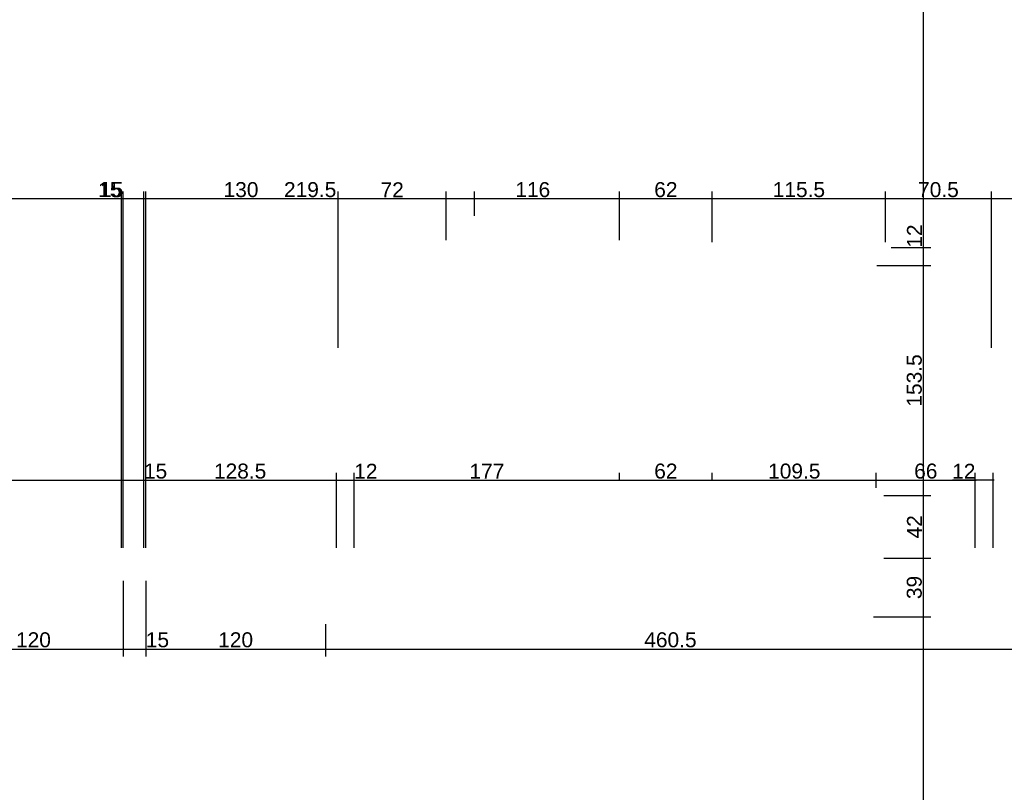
# Model space of a CAD drawing. Header units: millimetres. Extents: x 126553 to 403692, y -95821 to 38049.
# Tile 25 of 256: x 130366 to 131023, y -29583 to -29067. Entities that reach past the tile are written whole.
import ezdxf

# ---------------------------------------------------------------- set-up
doc = ezdxf.new("R2010")
doc.units = ezdxf.units.MM
doc.layers.add('11_wymiary', color=55, linetype='Continuous')
doc.layers.add('11_wymiary @ 50', color=55, linetype='Continuous')
doc.styles.add('11_RJ', font='arial.ttf')
doc.dimstyles.new('11_RJ (cc)', dxfattribs={"dimtxt": 0.2, "dimasz": 0.001, "dimexe": 0.1, "dimexo": 0.1, "dimgap": 0.02, "dimtad": 1, "dimdec": 1, "dimrnd": 0.5, "dimzin": 12, "dimdsep": 46, "dimtxsty": '11_RJ', "dimblk": 'OBLIQUE', "dimcen": 0, "dimdle": 0.01, "dimclrd": 256, "dimclre": 256, "dimclrt": 2, "dimazin": 3, "dimtfac": 1, "dimtdec": 1, "dimtofl": 0, "dimtmove": 0, "dimatfit": 3, "dimldrblk": 'DOT', "dimfxl": 1, "dimtolj": 1, "dimtzin": 13, "dimarcsym": 0})

# ---------------------------------------------------------------- blocks, each defined once
blk = doc.blocks.new('_Oblique')
at = {"color": 0, "linetype": 'ByBlock', "lineweight": -2}
blk.add_line((-0.5, -0.5), (0.5, 0.5), dxfattribs=at)
blk = doc.blocks.new('*D1881')
at = {"layer": '11_wymiary', "lineweight": -2, "transparency": 16777216}
for p, q in [((130228.35, -29329.09), (130228.35, -29379.16)), ((130433.85, -29419.24), (130433.85, -29369.16)), ((130227.85, -29374.16), (130434.35, -29374.16))]:
    blk.add_line(p, q, dxfattribs=at)
at = {"layer": 'Defpoints', "color": 0, "transparency": 16777216}
for p in [(130228.35, -29324.09), (130433.85, -29374.16), (130433.85, -29424.24)]:
    blk.add_point(p, dxfattribs=at)
at = {"layer": '11_wymiary', "lineweight": -2, "transparency": 16777216, "xscale": 0.05, "yscale": 0.05, "zscale": 0.05, "rotation": 180}
blk.add_blockref('_Oblique', (130228.35, -29374.16), dxfattribs=at)
at = {"layer": '11_wymiary', "lineweight": -2, "transparency": 16777216, "xscale": 0.05, "yscale": 0.05, "zscale": 0.05}
blk.add_blockref('_Oblique', (130433.85, -29374.16), dxfattribs=at)
at = {"layer": '11_wymiary', "color": 2, "transparency": 16777216, "insert": (130331.1, -29368.06), "char_height": 10, "attachment_point": 5, "style": '11_RJ'}
blk.add_mtext('\\A1;205.5', dxfattribs=at)
blk = doc.blocks.new('_Dot')
at = {"color": 0, "linetype": 'ByBlock', "lineweight": -2}
blk.add_line((-0.5, 0), (-1, 0), dxfattribs=at)
at = {"color": 0, "linetype": 'ByBlock', "const_width": 0.5}
blk.add_lwpolyline([(-0.25, 0, 1), (0.25, 0, 1)], format="xyb", close=True, dxfattribs=at)
blk = doc.blocks.new('*D1882')
at = {"layer": '11_wymiary', "lineweight": -2, "transparency": 16777216}
for p, q in [((130433.85, -29419.24), (130433.85, -29369.16)), ((130448.85, -29419.24), (130448.85, -29369.16)), ((130433.35, -29374.16), (130448.85, -29374.16)), ((130448.85, -29374.16), (130464.36, -29374.16))]:
    blk.add_line(p, q, dxfattribs=at)
at = {"layer": 'Defpoints', "color": 0, "transparency": 16777216}
for p in [(130448.85, -29374.16), (130433.85, -29424.24), (130448.85, -29424.24)]:
    blk.add_point(p, dxfattribs=at)
at = {"layer": '11_wymiary', "lineweight": -2, "transparency": 16777216, "xscale": 0.05, "yscale": 0.05, "zscale": 0.05, "rotation": 180}
blk.add_blockref('_Oblique', (130433.85, -29374.16), dxfattribs=at)
at = {"layer": '11_wymiary', "lineweight": -2, "transparency": 16777216, "xscale": 0.05, "yscale": 0.05, "zscale": 0.05}
blk.add_blockref('_Oblique', (130448.85, -29374.16), dxfattribs=at)
at = {"layer": '11_wymiary', "color": 2, "transparency": 16777216, "insert": (130456.63, -29368.06), "char_height": 10, "attachment_point": 5, "style": '11_RJ'}
blk.add_mtext('\\A1;15', dxfattribs=at)
blk = doc.blocks.new('*D1883')
at = {"layer": '11_wymiary', "lineweight": -2, "transparency": 16777216}
for p, q in [((130448.85, -29419.24), (130448.85, -29369.16)), ((130577.35, -29419.24), (130577.35, -29369.16)), ((130448.35, -29374.16), (130577.85, -29374.16))]:
    blk.add_line(p, q, dxfattribs=at)
at = {"layer": 'Defpoints', "color": 0, "transparency": 16777216}
for p in [(130577.35, -29374.16), (130448.85, -29424.24), (130577.35, -29424.24)]:
    blk.add_point(p, dxfattribs=at)
at = {"layer": '11_wymiary', "lineweight": -2, "transparency": 16777216, "xscale": 0.05, "yscale": 0.05, "zscale": 0.05, "rotation": 180}
blk.add_blockref('_Oblique', (130448.85, -29374.16), dxfattribs=at)
at = {"layer": '11_wymiary', "lineweight": -2, "transparency": 16777216, "xscale": 0.05, "yscale": 0.05, "zscale": 0.05}
blk.add_blockref('_Oblique', (130577.35, -29374.16), dxfattribs=at)
at = {"layer": '11_wymiary', "color": 2, "transparency": 16777216, "insert": (130513.1, -29368.06), "char_height": 10, "attachment_point": 5, "style": '11_RJ'}
blk.add_mtext('\\A1;128.5', dxfattribs=at)
blk = doc.blocks.new('*D1973')
at = {"layer": '11_wymiary', "lineweight": -2, "transparency": 16777216}
for p, q in [((130577.35, -29419.24), (130577.35, -29369.16)), ((130589.35, -29419.24), (130589.35, -29369.16)), ((130576.85, -29374.16), (130589.35, -29374.16)), ((130589.35, -29374.16), (130604.68, -29374.16))]:
    blk.add_line(p, q, dxfattribs=at)
at = {"layer": 'Defpoints', "color": 0, "transparency": 16777216}
for p in [(130589.35, -29374.16), (130577.35, -29424.24), (130589.35, -29424.24)]:
    blk.add_point(p, dxfattribs=at)
at = {"layer": '11_wymiary', "lineweight": -2, "transparency": 16777216, "xscale": 0.05, "yscale": 0.05, "zscale": 0.05, "rotation": 180}
blk.add_blockref('_Oblique', (130577.35, -29374.16), dxfattribs=at)
at = {"layer": '11_wymiary', "lineweight": -2, "transparency": 16777216, "xscale": 0.05, "yscale": 0.05, "zscale": 0.05}
blk.add_blockref('_Oblique', (130589.35, -29374.16), dxfattribs=at)
at = {"layer": '11_wymiary', "color": 2, "transparency": 16777216, "insert": (130597.04, -29368.14), "char_height": 10, "attachment_point": 5, "style": '11_RJ'}
blk.add_mtext('\\A1;12', dxfattribs=at)
blk = doc.blocks.new('*D1974')
at = {"layer": '11_wymiary', "lineweight": -2, "transparency": 16777216}
for p, q in [((130589.35, -29419.24), (130589.35, -29369.16)), ((130766.35, -29374.24), (130766.35, -29369.16)), ((130588.85, -29374.16), (130766.85, -29374.16))]:
    blk.add_line(p, q, dxfattribs=at)
at = {"layer": 'Defpoints', "color": 0, "transparency": 16777216}
for p in [(130766.35, -29374.16), (130766.35, -29379.24), (130589.35, -29424.24)]:
    blk.add_point(p, dxfattribs=at)
at = {"layer": '11_wymiary', "lineweight": -2, "transparency": 16777216, "xscale": 0.05, "yscale": 0.05, "zscale": 0.05, "rotation": 180}
blk.add_blockref('_Oblique', (130589.35, -29374.16), dxfattribs=at)
at = {"layer": '11_wymiary', "lineweight": -2, "transparency": 16777216, "xscale": 0.05, "yscale": 0.05, "zscale": 0.05}
blk.add_blockref('_Oblique', (130766.35, -29374.16), dxfattribs=at)
at = {"layer": '11_wymiary', "color": 2, "transparency": 16777216, "insert": (130677.85, -29368.14), "char_height": 10, "attachment_point": 5, "style": '11_RJ'}
blk.add_mtext('\\A1;177', dxfattribs=at)
blk = doc.blocks.new('*D1975')
at = {"layer": '11_wymiary', "lineweight": -2, "transparency": 16777216}
for p, q in [((130766.35, -29374.24), (130766.35, -29369.16)), ((130828.35, -29374.24), (130828.35, -29369.16)), ((130765.85, -29374.16), (130828.85, -29374.16))]:
    blk.add_line(p, q, dxfattribs=at)
at = {"layer": 'Defpoints', "color": 0, "transparency": 16777216}
for p in [(130828.35, -29374.16), (130766.35, -29379.24), (130828.35, -29379.24)]:
    blk.add_point(p, dxfattribs=at)
at = {"layer": '11_wymiary', "lineweight": -2, "transparency": 16777216, "xscale": 0.05, "yscale": 0.05, "zscale": 0.05, "rotation": 180}
blk.add_blockref('_Oblique', (130766.35, -29374.16), dxfattribs=at)
at = {"layer": '11_wymiary', "lineweight": -2, "transparency": 16777216, "xscale": 0.05, "yscale": 0.05, "zscale": 0.05}
blk.add_blockref('_Oblique', (130828.35, -29374.16), dxfattribs=at)
at = {"layer": '11_wymiary', "color": 2, "transparency": 16777216, "insert": (130797.35, -29368.06), "char_height": 10, "attachment_point": 5, "style": '11_RJ'}
blk.add_mtext('\\A1;62', dxfattribs=at)
blk = doc.blocks.new('*D2005')
at = {"layer": '11_wymiary', "lineweight": -2, "transparency": 16777216}
for p, q in [((130435.1, -29441.24), (130435.1, -29491.85)), ((130315.1, -29470.24), (130315.1, -29491.85)), ((130314.6, -29486.85), (130435.6, -29486.85))]:
    blk.add_line(p, q, dxfattribs=at)
at = {"layer": 'Defpoints', "color": 0, "transparency": 16777216}
for p in [(130435.1, -29436.24), (130315.1, -29465.24), (130435.1, -29486.85)]:
    blk.add_point(p, dxfattribs=at)
at = {"layer": '11_wymiary', "lineweight": -2, "transparency": 16777216, "xscale": 0.05, "yscale": 0.05, "zscale": 0.05, "rotation": 180}
blk.add_blockref('_Oblique', (130315.1, -29486.85), dxfattribs=at)
at = {"layer": '11_wymiary', "lineweight": -2, "transparency": 16777216, "xscale": 0.05, "yscale": 0.05, "zscale": 0.05}
blk.add_blockref('_Oblique', (130435.1, -29486.85), dxfattribs=at)
at = {"layer": '11_wymiary', "color": 2, "transparency": 16777216, "insert": (130375.1, -29480.75), "char_height": 10, "attachment_point": 5, "style": '11_RJ'}
blk.add_mtext('\\A1;120', dxfattribs=at)
blk = doc.blocks.new('*D2006')
at = {"layer": '11_wymiary', "lineweight": -2, "transparency": 16777216}
for p, q in [((130435.1, -29441.24), (130435.1, -29491.85)), ((130450.1, -29441.24), (130450.1, -29491.85)), ((130434.6, -29486.85), (130450.1, -29486.85)), ((130450.1, -29486.85), (130465.61, -29486.85))]:
    blk.add_line(p, q, dxfattribs=at)
at = {"layer": 'Defpoints', "color": 0, "transparency": 16777216}
for p in [(130435.1, -29436.24), (130450.1, -29436.24), (130450.1, -29486.85)]:
    blk.add_point(p, dxfattribs=at)
at = {"layer": '11_wymiary', "lineweight": -2, "transparency": 16777216, "xscale": 0.05, "yscale": 0.05, "zscale": 0.05, "rotation": 180}
blk.add_blockref('_Oblique', (130435.1, -29486.85), dxfattribs=at)
at = {"layer": '11_wymiary', "lineweight": -2, "transparency": 16777216, "xscale": 0.05, "yscale": 0.05, "zscale": 0.05}
blk.add_blockref('_Oblique', (130450.1, -29486.85), dxfattribs=at)
at = {"layer": '11_wymiary', "color": 2, "transparency": 16777216, "insert": (130457.88, -29480.75), "char_height": 10, "attachment_point": 5, "style": '11_RJ'}
blk.add_mtext('\\A1;15', dxfattribs=at)
blk = doc.blocks.new('*D2007')
at = {"layer": '11_wymiary', "lineweight": -2, "transparency": 16777216}
for p, q in [((130450.1, -29441.24), (130450.1, -29491.85)), ((130570.1, -29470.24), (130570.1, -29491.85)), ((130449.6, -29486.85), (130570.6, -29486.85))]:
    blk.add_line(p, q, dxfattribs=at)
at = {"layer": 'Defpoints', "color": 0, "transparency": 16777216}
for p in [(130450.1, -29436.24), (130570.1, -29465.24), (130570.1, -29486.85)]:
    blk.add_point(p, dxfattribs=at)
at = {"layer": '11_wymiary', "lineweight": -2, "transparency": 16777216, "xscale": 0.05, "yscale": 0.05, "zscale": 0.05, "rotation": 180}
blk.add_blockref('_Oblique', (130450.1, -29486.85), dxfattribs=at)
at = {"layer": '11_wymiary', "lineweight": -2, "transparency": 16777216, "xscale": 0.05, "yscale": 0.05, "zscale": 0.05}
blk.add_blockref('_Oblique', (130570.1, -29486.85), dxfattribs=at)
at = {"layer": '11_wymiary', "color": 2, "transparency": 16777216, "insert": (130510.1, -29480.75), "char_height": 10, "attachment_point": 5, "style": '11_RJ'}
blk.add_mtext('\\A1;120', dxfattribs=at)
blk = doc.blocks.new('*D2008')
at = {"layer": '11_wymiary', "lineweight": -2, "transparency": 16777216}
for p, q in [((130570.1, -29470.24), (130570.1, -29491.85)), ((131030.68, -29470.24), (131030.68, -29491.85)), ((130569.6, -29486.85), (131031.18, -29486.85))]:
    blk.add_line(p, q, dxfattribs=at)
at = {"layer": 'Defpoints', "color": 0, "transparency": 16777216}
for p in [(130570.1, -29465.24), (131030.68, -29465.24), (131030.68, -29486.85)]:
    blk.add_point(p, dxfattribs=at)
at = {"layer": '11_wymiary', "lineweight": -2, "transparency": 16777216, "xscale": 0.05, "yscale": 0.05, "zscale": 0.05, "rotation": 180}
blk.add_blockref('_Oblique', (130570.1, -29486.85), dxfattribs=at)
at = {"layer": '11_wymiary', "lineweight": -2, "transparency": 16777216, "xscale": 0.05, "yscale": 0.05, "zscale": 0.05}
blk.add_blockref('_Oblique', (131030.68, -29486.85), dxfattribs=at)
at = {"layer": '11_wymiary', "color": 2, "transparency": 16777216, "insert": (130800.39, -29480.75), "char_height": 10, "attachment_point": 5, "style": '11_RJ'}
blk.add_mtext('\\A1;460.5', dxfattribs=at)
blk = doc.blocks.new('*D2032')
at = {"layer": '11_wymiary', "lineweight": -2, "transparency": 16777216}
for p, q in [((131003.96, -29419.24), (131003.96, -29369.16)), ((131015.96, -29419.24), (131015.96, -29369.16)), ((131003.96, -29374.16), (130988.63, -29374.16)), ((131016.46, -29374.16), (131003.96, -29374.16))]:
    blk.add_line(p, q, dxfattribs=at)
at = {"layer": 'Defpoints', "color": 0, "transparency": 16777216}
for p in [(131003.96, -29374.16), (131003.96, -29424.24), (131015.96, -29424.24)]:
    blk.add_point(p, dxfattribs=at)
at = {"layer": '11_wymiary', "lineweight": -2, "transparency": 16777216, "xscale": 0.05, "yscale": 0.05, "zscale": 0.05, "rotation": 180}
blk.add_blockref('_Oblique', (131003.96, -29374.16), dxfattribs=at)
at = {"layer": '11_wymiary', "lineweight": -2, "transparency": 16777216, "xscale": 0.05, "yscale": 0.05, "zscale": 0.05}
blk.add_blockref('_Oblique', (131015.96, -29374.16), dxfattribs=at)
at = {"layer": '11_wymiary', "color": 2, "transparency": 16777216, "insert": (130996.27, -29368.14), "char_height": 10, "attachment_point": 5, "style": '11_RJ'}
blk.add_mtext('\\A1;12', dxfattribs=at)
blk = doc.blocks.new('*D2234')
at = {"layer": '11_wymiary', "lineweight": -2, "transparency": 16777216}
for p, q in [((130936.02, -29465.24), (130974.36, -29465.24)), ((130969.36, -29903.12), (130969.36, -29464.74)), ((130928.35, -29902.62), (130974.36, -29902.62))]:
    blk.add_line(p, q, dxfattribs=at)
at = {"layer": 'Defpoints', "color": 0, "transparency": 16777216}
for p in [(130931.02, -29465.24), (130969.36, -29465.24), (130923.35, -29902.62)]:
    blk.add_point(p, dxfattribs=at)
at = {"layer": '11_wymiary', "lineweight": -2, "transparency": 16777216, "xscale": 0.05, "yscale": 0.05, "zscale": 0.05}
for p, rotation in [((130969.36, -29465.24), 90), ((130969.36, -29902.62), 270)]:
    blk.add_blockref('_Oblique', p, dxfattribs=dict(at, rotation=rotation))
at = {"layer": '11_wymiary', "color": 2, "transparency": 16777216, "insert": (130963.25, -29683.93), "char_height": 10, "attachment_point": 5, "rotation": 90, "style": '11_RJ'}
blk.add_mtext('\\A1;437.5', dxfattribs=at)
blk = doc.blocks.new('*D2235')
at = {"layer": '11_wymiary', "lineweight": -2, "transparency": 16777216}
for p, q in [((130942.85, -29426.24), (130974.36, -29426.24)), ((130969.36, -29465.74), (130969.36, -29425.74)), ((130936.02, -29465.24), (130974.36, -29465.24))]:
    blk.add_line(p, q, dxfattribs=at)
at = {"layer": 'Defpoints', "color": 0, "transparency": 16777216}
for p in [(130937.85, -29426.24), (130969.36, -29426.24), (130931.02, -29465.24)]:
    blk.add_point(p, dxfattribs=at)
at = {"layer": '11_wymiary', "lineweight": -2, "transparency": 16777216, "xscale": 0.05, "yscale": 0.05, "zscale": 0.05}
for p, rotation in [((130969.36, -29426.24), 90), ((130969.36, -29465.24), 270)]:
    blk.add_blockref('_Oblique', p, dxfattribs=dict(at, rotation=rotation))
at = {"layer": '11_wymiary', "color": 2, "transparency": 16777216, "insert": (130963.25, -29445.74), "char_height": 10, "attachment_point": 5, "rotation": 90, "style": '11_RJ'}
blk.add_mtext('\\A1;39', dxfattribs=at)
blk = doc.blocks.new('*D2236')
at = {"layer": '11_wymiary', "lineweight": -2, "transparency": 16777216}
for p, q in [((130942.85, -29384.24), (130974.36, -29384.24)), ((130969.36, -29426.74), (130969.36, -29383.74)), ((130942.85, -29426.24), (130974.36, -29426.24))]:
    blk.add_line(p, q, dxfattribs=at)
at = {"layer": 'Defpoints', "color": 0, "transparency": 16777216}
for p in [(130937.85, -29384.24), (130969.36, -29384.24), (130937.85, -29426.24)]:
    blk.add_point(p, dxfattribs=at)
at = {"layer": '11_wymiary', "lineweight": -2, "transparency": 16777216, "xscale": 0.05, "yscale": 0.05, "zscale": 0.05}
for p, rotation in [((130969.36, -29384.24), 90), ((130969.36, -29426.24), 270)]:
    blk.add_blockref('_Oblique', p, dxfattribs=dict(at, rotation=rotation))
at = {"layer": '11_wymiary', "color": 2, "transparency": 16777216, "insert": (130963.34, -29405.24), "char_height": 10, "attachment_point": 5, "rotation": 90, "style": '11_RJ'}
blk.add_mtext('\\A1;42', dxfattribs=at)
blk = doc.blocks.new('*D2237')
at = {"layer": '11_wymiary', "lineweight": -2, "transparency": 16777216}
for p, q in [((130938.25, -29230.74), (130974.36, -29230.74)), ((130969.36, -29384.74), (130969.36, -29230.24)), ((130942.85, -29384.24), (130974.36, -29384.24))]:
    blk.add_line(p, q, dxfattribs=at)
at = {"layer": 'Defpoints', "color": 0, "transparency": 16777216}
for p in [(130933.25, -29230.74), (130969.36, -29230.74), (130937.85, -29384.24)]:
    blk.add_point(p, dxfattribs=at)
at = {"layer": '11_wymiary', "lineweight": -2, "transparency": 16777216, "xscale": 0.05, "yscale": 0.05, "zscale": 0.05}
for p, rotation in [((130969.36, -29230.74), 90), ((130969.36, -29384.24), 270)]:
    blk.add_blockref('_Oblique', p, dxfattribs=dict(at, rotation=rotation))
at = {"layer": '11_wymiary', "color": 2, "transparency": 16777216, "insert": (130963.25, -29307.49), "char_height": 10, "attachment_point": 5, "rotation": 90, "style": '11_RJ'}
blk.add_mtext('\\A1;153.5', dxfattribs=at)
blk = doc.blocks.new('*D2238')
at = {"layer": '11_wymiary', "lineweight": -2, "transparency": 16777216}
for p, q in [((130969.36, -29218.74), (130969.36, -29203.41)), ((130947.71, -29218.74), (130974.36, -29218.74)), ((130969.36, -29231.24), (130969.36, -29218.74)), ((130938.25, -29230.74), (130974.36, -29230.74))]:
    blk.add_line(p, q, dxfattribs=at)
at = {"layer": 'Defpoints', "color": 0, "transparency": 16777216}
for p in [(130942.71, -29218.74), (130969.36, -29218.74), (130933.25, -29230.74)]:
    blk.add_point(p, dxfattribs=at)
at = {"layer": '11_wymiary', "lineweight": -2, "transparency": 16777216, "xscale": 0.05, "yscale": 0.05, "zscale": 0.05}
for p, rotation in [((130969.36, -29218.74), 90), ((130969.36, -29230.74), 270)]:
    blk.add_blockref('_Oblique', p, dxfattribs=dict(at, rotation=rotation))
at = {"layer": '11_wymiary', "color": 2, "transparency": 16777216, "insert": (130963.34, -29211.05), "char_height": 10, "attachment_point": 5, "rotation": 90, "style": '11_RJ'}
blk.add_mtext('\\A1;12', dxfattribs=at)
blk = doc.blocks.new('*D2239')
at = {"layer": '11_wymiary', "lineweight": -2, "transparency": 16777216}
for p, q in [((130888.35, -28770.74), (130974.36, -28770.74)), ((130969.36, -29219.24), (130969.36, -28770.24)), ((130947.71, -29218.74), (130974.36, -29218.74))]:
    blk.add_line(p, q, dxfattribs=at)
at = {"layer": 'Defpoints', "color": 0, "transparency": 16777216}
for p in [(130883.35, -28770.74), (130969.36, -28770.74), (130942.71, -29218.74)]:
    blk.add_point(p, dxfattribs=at)
at = {"layer": '11_wymiary', "lineweight": -2, "transparency": 16777216, "xscale": 0.05, "yscale": 0.05, "zscale": 0.05}
for p, rotation in [((130969.36, -28770.74), 90), ((130969.36, -29218.74), 270)]:
    blk.add_blockref('_Oblique', p, dxfattribs=dict(at, rotation=rotation))
at = {"layer": '11_wymiary', "color": 2, "transparency": 16777216, "insert": (130963.25, -28994.74), "char_height": 10, "attachment_point": 5, "rotation": 90, "style": '11_RJ'}
blk.add_mtext('\\A1;448', dxfattribs=at)
blk = doc.blocks.new('*D2240')
at = {"layer": '11_wymiary', "lineweight": -2, "transparency": 16777216}
for p, q in [((130937.85, -29379.24), (130937.85, -29369.16)), ((130827.85, -29374.16), (130938.35, -29374.16))]:
    blk.add_line(p, q, dxfattribs=at)
at = {"layer": 'Defpoints', "color": 0, "transparency": 16777216}
for p in [(130828.35, -29374.16), (130937.85, -29374.16), (130937.85, -29384.24)]:
    blk.add_point(p, dxfattribs=at)
at = {"layer": '11_wymiary', "lineweight": -2, "transparency": 16777216, "xscale": 0.05, "yscale": 0.05, "zscale": 0.05, "rotation": 180}
blk.add_blockref('_Oblique', (130828.35, -29374.16), dxfattribs=at)
at = {"layer": '11_wymiary', "lineweight": -2, "transparency": 16777216, "xscale": 0.05, "yscale": 0.05, "zscale": 0.05}
blk.add_blockref('_Oblique', (130937.85, -29374.16), dxfattribs=at)
at = {"layer": '11_wymiary', "color": 2, "transparency": 16777216, "insert": (130883.1, -29368.06), "char_height": 10, "attachment_point": 5, "style": '11_RJ'}
blk.add_mtext('\\A1;109.5', dxfattribs=at)
blk = doc.blocks.new('*D2241')
at = {"layer": '11_wymiary', "lineweight": -2, "transparency": 16777216}
for p, q in [((130937.85, -29379.24), (130937.85, -29369.16)), ((130937.35, -29374.16), (131004.46, -29374.16))]:
    blk.add_line(p, q, dxfattribs=at)
at = {"layer": 'Defpoints', "color": 0, "transparency": 16777216}
for p in [(131003.96, -29374.16), (131003.96, -29374.16), (130937.85, -29384.24)]:
    blk.add_point(p, dxfattribs=at)
at = {"layer": '11_wymiary', "lineweight": -2, "transparency": 16777216, "xscale": 0.05, "yscale": 0.05, "zscale": 0.05, "rotation": 180}
blk.add_blockref('_Oblique', (130937.85, -29374.16), dxfattribs=at)
at = {"layer": '11_wymiary', "lineweight": -2, "transparency": 16777216, "xscale": 0.05, "yscale": 0.05, "zscale": 0.05}
blk.add_blockref('_Oblique', (131003.96, -29374.16), dxfattribs=at)
at = {"layer": '11_wymiary', "color": 2, "transparency": 16777216, "insert": (130970.9, -29368.06), "char_height": 10, "attachment_point": 5, "style": '11_RJ'}
blk.add_mtext('\\A1;66', dxfattribs=at)
blk = doc.blocks.new('*D1939')
at = {"layer": '11_wymiary', "lineweight": -2, "transparency": 16777216}
for p, q in [((131014.69, -29285.72), (131014.69, -29181.2)), ((131152.89, -29201.74), (131152.89, -29181.2)), ((131153.39, -29186.2), (131014.19, -29186.2))]:
    blk.add_line(p, q, dxfattribs=at)
at = {"layer": 'Defpoints', "color": 0, "transparency": 16777216}
for p in [(131014.69, -29186.2), (131152.89, -29206.74), (131014.69, -29290.72)]:
    blk.add_point(p, dxfattribs=at)
at = {"layer": '11_wymiary', "lineweight": -2, "transparency": 16777216, "xscale": 0.05, "yscale": 0.05, "zscale": 0.05, "rotation": 180}
blk.add_blockref('_Oblique', (131014.69, -29186.2), dxfattribs=at)
at = {"layer": '11_wymiary', "lineweight": -2, "transparency": 16777216, "xscale": 0.05, "yscale": 0.05, "zscale": 0.05}
blk.add_blockref('_Oblique', (131152.89, -29186.2), dxfattribs=at)
at = {"layer": '11_wymiary', "color": 2, "transparency": 16777216, "insert": (131083.79, -29180.09), "char_height": 10, "attachment_point": 5, "style": '11_RJ'}
blk.add_mtext('\\A1;138', dxfattribs=at)
blk = doc.blocks.new('*D1940')
at = {"layer": '11_wymiary', "lineweight": -2, "transparency": 16777216}
for p, q in [((130943.98, -29215.01), (130943.98, -29181.2)), ((131014.69, -29285.72), (131014.69, -29181.2)), ((131015.19, -29186.2), (130943.48, -29186.2))]:
    blk.add_line(p, q, dxfattribs=at)
at = {"layer": 'Defpoints', "color": 0, "transparency": 16777216}
for p in [(130943.98, -29186.2), (130943.98, -29220.01), (131014.69, -29290.72)]:
    blk.add_point(p, dxfattribs=at)
at = {"layer": '11_wymiary', "lineweight": -2, "transparency": 16777216, "xscale": 0.05, "yscale": 0.05, "zscale": 0.05, "rotation": 180}
blk.add_blockref('_Oblique', (130943.98, -29186.2), dxfattribs=at)
at = {"layer": '11_wymiary', "lineweight": -2, "transparency": 16777216, "xscale": 0.05, "yscale": 0.05, "zscale": 0.05}
blk.add_blockref('_Oblique', (131014.69, -29186.2), dxfattribs=at)
at = {"layer": '11_wymiary', "color": 2, "transparency": 16777216, "insert": (130979.34, -29180.09), "char_height": 10, "attachment_point": 5, "style": '11_RJ'}
blk.add_mtext('\\A1;70.5', dxfattribs=at)
blk = doc.blocks.new('*D1941')
at = {"layer": '11_wymiary', "lineweight": -2, "transparency": 16777216}
for p, q in [((130828.35, -29215.01), (130828.35, -29181.2)), ((130943.98, -29215.01), (130943.98, -29181.2)), ((130944.48, -29186.2), (130827.85, -29186.2))]:
    blk.add_line(p, q, dxfattribs=at)
at = {"layer": 'Defpoints', "color": 0, "transparency": 16777216}
for p in [(130828.35, -29186.2), (130828.35, -29220.01), (130943.98, -29220.01)]:
    blk.add_point(p, dxfattribs=at)
at = {"layer": '11_wymiary', "lineweight": -2, "transparency": 16777216, "xscale": 0.05, "yscale": 0.05, "zscale": 0.05, "rotation": 180}
blk.add_blockref('_Oblique', (130828.35, -29186.2), dxfattribs=at)
at = {"layer": '11_wymiary', "lineweight": -2, "transparency": 16777216, "xscale": 0.05, "yscale": 0.05, "zscale": 0.05}
blk.add_blockref('_Oblique', (130943.98, -29186.2), dxfattribs=at)
at = {"layer": '11_wymiary', "color": 2, "transparency": 16777216, "insert": (130886.17, -29180.09), "char_height": 10, "attachment_point": 5, "style": '11_RJ'}
blk.add_mtext('\\A1;115.5', dxfattribs=at)
blk = doc.blocks.new('*D1942')
at = {"layer": '11_wymiary', "lineweight": -2, "transparency": 16777216}
for p, q in [((130766.35, -29213.74), (130766.35, -29181.2)), ((130828.35, -29215.01), (130828.35, -29181.2)), ((130828.85, -29186.2), (130765.85, -29186.2))]:
    blk.add_line(p, q, dxfattribs=at)
at = {"layer": 'Defpoints', "color": 0, "transparency": 16777216}
for p in [(130766.35, -29186.2), (130766.35, -29218.74), (130828.35, -29220.01)]:
    blk.add_point(p, dxfattribs=at)
at = {"layer": '11_wymiary', "lineweight": -2, "transparency": 16777216, "xscale": 0.05, "yscale": 0.05, "zscale": 0.05, "rotation": 180}
blk.add_blockref('_Oblique', (130766.35, -29186.2), dxfattribs=at)
at = {"layer": '11_wymiary', "lineweight": -2, "transparency": 16777216, "xscale": 0.05, "yscale": 0.05, "zscale": 0.05}
blk.add_blockref('_Oblique', (130828.35, -29186.2), dxfattribs=at)
at = {"layer": '11_wymiary', "color": 2, "transparency": 16777216, "insert": (130797.35, -29180.09), "char_height": 10, "attachment_point": 5, "style": '11_RJ'}
blk.add_mtext('\\A1;62', dxfattribs=at)
blk = doc.blocks.new('*D1943')
at = {"layer": '11_wymiary', "lineweight": -2, "transparency": 16777216}
for p, q in [((130650.59, -29213.74), (130650.59, -29181.2)), ((130766.35, -29213.74), (130766.35, -29181.2)), ((130766.85, -29186.2), (130650.09, -29186.2))]:
    blk.add_line(p, q, dxfattribs=at)
at = {"layer": 'Defpoints', "color": 0, "transparency": 16777216}
for p in [(130650.59, -29186.2), (130650.59, -29218.74), (130766.35, -29218.74)]:
    blk.add_point(p, dxfattribs=at)
at = {"layer": '11_wymiary', "lineweight": -2, "transparency": 16777216, "xscale": 0.05, "yscale": 0.05, "zscale": 0.05, "rotation": 180}
blk.add_blockref('_Oblique', (130650.59, -29186.2), dxfattribs=at)
at = {"layer": '11_wymiary', "lineweight": -2, "transparency": 16777216, "xscale": 0.05, "yscale": 0.05, "zscale": 0.05}
blk.add_blockref('_Oblique', (130766.35, -29186.2), dxfattribs=at)
at = {"layer": '11_wymiary', "color": 2, "transparency": 16777216, "insert": (130708.47, -29180.09), "char_height": 10, "attachment_point": 5, "style": '11_RJ'}
blk.add_mtext('\\A1;116', dxfattribs=at)
blk = doc.blocks.new('*D1944')
at = {"layer": '11_wymiary', "lineweight": -2, "transparency": 16777216}
for p, q in [((130578.62, -29285.72), (130578.62, -29181.2)), ((130650.59, -29213.74), (130650.59, -29181.2)), ((130651.09, -29186.2), (130578.12, -29186.2))]:
    blk.add_line(p, q, dxfattribs=at)
at = {"layer": 'Defpoints', "color": 0, "transparency": 16777216}
for p in [(130578.62, -29186.2), (130650.59, -29218.74), (130578.62, -29290.72)]:
    blk.add_point(p, dxfattribs=at)
at = {"layer": '11_wymiary', "lineweight": -2, "transparency": 16777216, "xscale": 0.05, "yscale": 0.05, "zscale": 0.05, "rotation": 180}
blk.add_blockref('_Oblique', (130578.62, -29186.2), dxfattribs=at)
at = {"layer": '11_wymiary', "lineweight": -2, "transparency": 16777216, "xscale": 0.05, "yscale": 0.05, "zscale": 0.05}
blk.add_blockref('_Oblique', (130650.59, -29186.2), dxfattribs=at)
at = {"layer": '11_wymiary', "color": 2, "transparency": 16777216, "insert": (130614.61, -29180.17), "char_height": 10, "attachment_point": 5, "style": '11_RJ'}
blk.add_mtext('\\A1;72', dxfattribs=at)
blk = doc.blocks.new('*D1945')
at = {"layer": '11_wymiary', "lineweight": -2, "transparency": 16777216}
for p, q in [((130448.76, -29419.24), (130448.76, -29181.2)), ((130578.62, -29285.72), (130578.62, -29181.2)), ((130579.12, -29186.2), (130448.26, -29186.2))]:
    blk.add_line(p, q, dxfattribs=at)
at = {"layer": 'Defpoints', "color": 0, "transparency": 16777216}
for p in [(130448.76, -29186.2), (130578.62, -29290.72), (130448.76, -29424.24)]:
    blk.add_point(p, dxfattribs=at)
at = {"layer": '11_wymiary', "lineweight": -2, "transparency": 16777216, "xscale": 0.05, "yscale": 0.05, "zscale": 0.05, "rotation": 180}
blk.add_blockref('_Oblique', (130448.76, -29186.2), dxfattribs=at)
at = {"layer": '11_wymiary', "lineweight": -2, "transparency": 16777216, "xscale": 0.05, "yscale": 0.05, "zscale": 0.05}
blk.add_blockref('_Oblique', (130578.62, -29186.2), dxfattribs=at)
at = {"layer": '11_wymiary', "color": 2, "transparency": 16777216, "insert": (130513.69, -29180.09), "char_height": 10, "attachment_point": 5, "style": '11_RJ'}
blk.add_mtext('\\A1;130', dxfattribs=at)
blk = doc.blocks.new('*D1946')
at = {"layer": '11_wymiary', "lineweight": -2, "transparency": 16777216}
for p, q in [((130433.85, -29419.24), (130433.85, -29181.2)), ((130448.76, -29419.24), (130448.76, -29181.2)), ((130433.85, -29186.2), (130418.34, -29186.2)), ((130449.26, -29186.2), (130433.85, -29186.2))]:
    blk.add_line(p, q, dxfattribs=at)
at = {"layer": 'Defpoints', "color": 0, "transparency": 16777216}
for p in [(130433.85, -29186.2), (130433.85, -29424.24), (130448.76, -29424.24)]:
    blk.add_point(p, dxfattribs=at)
at = {"layer": '11_wymiary', "lineweight": -2, "transparency": 16777216, "xscale": 0.05, "yscale": 0.05, "zscale": 0.05, "rotation": 180}
blk.add_blockref('_Oblique', (130433.85, -29186.2), dxfattribs=at)
at = {"layer": '11_wymiary', "lineweight": -2, "transparency": 16777216, "xscale": 0.05, "yscale": 0.05, "zscale": 0.05}
blk.add_blockref('_Oblique', (130448.76, -29186.2), dxfattribs=at)
at = {"layer": '11_wymiary', "color": 2, "transparency": 16777216, "insert": (130426.07, -29180.09), "char_height": 10, "attachment_point": 5, "style": '11_RJ'}
blk.add_mtext('\\A1;15', dxfattribs=at)
blk = doc.blocks.new('*D1947')
at = {"layer": '11_wymiary', "lineweight": -2, "transparency": 16777216}
for p, q in [((130228.35, -29197.24), (130228.35, -29181.2)), ((130433.85, -29419.24), (130433.85, -29181.2)), ((130434.35, -29186.2), (130227.85, -29186.2))]:
    blk.add_line(p, q, dxfattribs=at)
at = {"layer": 'Defpoints', "color": 0, "transparency": 16777216}
for p in [(130228.35, -29186.2), (130228.35, -29202.24), (130433.85, -29424.24)]:
    blk.add_point(p, dxfattribs=at)
at = {"layer": '11_wymiary', "lineweight": -2, "transparency": 16777216, "xscale": 0.05, "yscale": 0.05, "zscale": 0.05, "rotation": 180}
blk.add_blockref('_Oblique', (130228.35, -29186.2), dxfattribs=at)
at = {"layer": '11_wymiary', "lineweight": -2, "transparency": 16777216, "xscale": 0.05, "yscale": 0.05, "zscale": 0.05}
blk.add_blockref('_Oblique', (130433.85, -29186.2), dxfattribs=at)
at = {"layer": '11_wymiary', "color": 2, "transparency": 16777216, "insert": (130331.1, -29180.09), "char_height": 10, "attachment_point": 5, "style": '11_RJ'}
blk.add_mtext('\\A1;205.5', dxfattribs=at)
blk = doc.blocks.new('*D2273')
at = {"layer": '11_wymiary', "lineweight": -2, "transparency": 16777216}
for p, q in [((130450.1, -29419.24), (130450.1, -29181.2)), ((130669.6, -29197.52), (130669.6, -29181.2)), ((130670.1, -29186.2), (130449.6, -29186.2))]:
    blk.add_line(p, q, dxfattribs=at)
at = {"layer": 'Defpoints', "color": 0, "transparency": 16777216}
for p in [(130450.1, -29186.2), (130669.6, -29202.52), (130450.1, -29424.24)]:
    blk.add_point(p, dxfattribs=at)
at = {"layer": '11_wymiary', "lineweight": -2, "transparency": 16777216, "xscale": 0.05, "yscale": 0.05, "zscale": 0.05, "rotation": 180}
blk.add_blockref('_Oblique', (130450.1, -29186.2), dxfattribs=at)
at = {"layer": '11_wymiary', "lineweight": -2, "transparency": 16777216, "xscale": 0.05, "yscale": 0.05, "zscale": 0.05}
blk.add_blockref('_Oblique', (130669.6, -29186.2), dxfattribs=at)
at = {"layer": '11_wymiary', "color": 2, "transparency": 16777216, "insert": (130559.85, -29180.09), "char_height": 10, "attachment_point": 5, "style": '11_RJ'}
blk.add_mtext('\\A1;219.5', dxfattribs=at)
blk = doc.blocks.new('*D2274')
at = {"layer": '11_wymiary', "lineweight": -2, "transparency": 16777216}
for p, q in [((130435.1, -29419.24), (130435.1, -29181.2)), ((130450.1, -29419.24), (130450.1, -29181.2)), ((130435.1, -29186.2), (130419.59, -29186.2)), ((130450.6, -29186.2), (130435.1, -29186.2))]:
    blk.add_line(p, q, dxfattribs=at)
at = {"layer": 'Defpoints', "color": 0, "transparency": 16777216}
for p in [(130435.1, -29186.2), (130435.1, -29424.24), (130450.1, -29424.24)]:
    blk.add_point(p, dxfattribs=at)
at = {"layer": '11_wymiary', "lineweight": -2, "transparency": 16777216, "xscale": 0.05, "yscale": 0.05, "zscale": 0.05, "rotation": 180}
blk.add_blockref('_Oblique', (130435.1, -29186.2), dxfattribs=at)
at = {"layer": '11_wymiary', "lineweight": -2, "transparency": 16777216, "xscale": 0.05, "yscale": 0.05, "zscale": 0.05}
blk.add_blockref('_Oblique', (130450.1, -29186.2), dxfattribs=at)
at = {"layer": '11_wymiary', "color": 2, "transparency": 16777216, "insert": (130427.32, -29180.09), "char_height": 10, "attachment_point": 5, "style": '11_RJ'}
blk.add_mtext('\\A1;15', dxfattribs=at)

msp = doc.modelspace()

# ---------------------------------------------------------------- dimensions: what is measured, and where the dimension line sits
at = {"layer": '11_wymiary @ 50'}
for base, p1, p2, angle, picture, middle in [((130969.36013, -28770.73922), (130942.71437, -29218.73922), (130883.35078, -28770.73922), 90, '*D2239', (130963.2544, -28994.73922)), ((130969.36013, -29218.73922), (130933.24633, -29230.73922), (130942.71437, -29218.73922), 90, '*D2238', (130963.33967, -29211.0487)), ((130969.36013, -29230.73922), (130937.85211, -29384.23922), (130933.24633, -29230.73922), 90, '*D2237', (130963.25099, -29307.48922)), ((131003.95701, -29374.16152), (131015.95701, -29424.23922), (131003.95701, -29424.23922), 180, '*D2032', (130996.26649, -29368.14105)), ((130969.36013, -29384.23922), (130937.85211, -29426.23922), (130937.85211, -29384.23922), 90, '*D2236', (130963.33967, -29405.23922)), ((130969.36013, -29426.23922), (130931.01776, -29465.23922), (130937.85211, -29426.23922), 90, '*D2235', (130963.25099, -29445.73922)), ((130969.36013, -29465.23922), (130923.35078, -29902.61948), (130931.01776, -29465.23922), 90, '*D2234', (130963.25099, -29683.92935))]:
    dim = msp.add_linear_dim(base=base, p1=p1, p2=p2, angle=angle, dimstyle='11_RJ (cc)', override={"dimscale": 50, "dimtix": 0, "dimtofl": 0, "dimtmove": 0, "dimatfit": 3}, dxfattribs=at)
    dim.commit()
    dim.dimension.update_dxf_attribs({"geometry": picture, "text_midpoint": middle})
for base, p1, p2, picture, middle in [((130228.35078, -29186.19501), (130433.85078, -29424.23922), (130228.35078, -29202.23922), '*D1947', (130331.10078, -29180.08928)), ((130433.85078, -29186.19501), (130448.75501, -29424.23922), (130433.85078, -29424.23922), '*D1946', (130426.07158, -29180.08928)), ((130435.10078, -29186.19501), (130450.10078, -29424.23922), (130435.10078, -29424.23922), '*D2274', (130427.32158, -29180.08928)), ((130448.75501, -29186.19501), (130578.61676, -29290.71588), (130448.75501, -29424.23922), '*D1945', (130513.68588, -29180.08587)), ((130450.10078, -29186.19501), (130669.60078, -29202.51558), (130450.10078, -29424.23922), '*D2273', (130559.85078, -29180.08928)), ((130578.61676, -29186.19501), (130650.59342, -29218.73922), (130578.61676, -29290.71588), '*D1944', (130614.60509, -29180.17455)), ((130650.59342, -29186.19501), (130766.35078, -29218.73922), (130650.59342, -29218.73922), '*D1943', (130708.4721, -29180.08928)), ((130766.35078, -29186.19501), (130828.35078, -29220.0052), (130766.35078, -29218.73922), '*D1942', (130797.35078, -29180.08928)), ((130828.35078, -29186.19501), (130943.98035, -29220.0052), (130828.35078, -29220.0052), '*D1941', (130886.16556, -29180.08928)), ((130943.98035, -29186.19501), (131014.69103, -29290.71588), (130943.98035, -29220.0052), '*D1940', (130979.33569, -29180.08928)), ((131014.69103, -29186.19501), (131152.89456, -29206.73922), (131014.69103, -29290.71588), '*D1939', (131083.7928, -29180.08587)), ((130433.85078, -29374.16152), (130228.35078, -29324.09348), (130433.85078, -29424.23922), '*D1881', (130331.10078, -29368.05579)), ((130448.85078, -29374.16152), (130433.85078, -29424.23922), (130448.85078, -29424.23922), '*D1882', (130456.62997, -29368.05579)), ((130577.35078, -29374.16152), (130448.85078, -29424.23922), (130577.35078, -29424.23922), '*D1883', (130513.10078, -29368.05579)), ((130589.35078, -29374.16152), (130577.35078, -29424.23922), (130589.35078, -29424.23922), '*D1973', (130597.04129, -29368.14105)), ((130766.35078, -29374.16152), (130589.35078, -29424.23922), (130766.35078, -29379.23922), '*D1974', (130677.85078, -29368.14105)), ((130828.35078, -29374.16152), (130766.35078, -29379.23922), (130828.35078, -29379.23922), '*D1975', (130797.35078, -29368.05579)), ((130937.85211, -29374.16152), (130828.35078, -29374.16152), (130937.85211, -29384.23922), '*D2240', (130883.10144, -29368.05579)), ((131003.95701, -29374.16152), (130937.85211, -29384.23922), (131003.95701, -29374.16152), '*D2241', (130970.90456, -29368.05579)), ((130435.10078, -29486.85286), (130315.10078, -29465.23922), (130435.10078, -29436.23922), '*D2005', (130375.10078, -29480.74713)), ((130450.10078, -29486.85286), (130435.10078, -29436.23922), (130450.10078, -29436.23922), '*D2006', (130457.87997, -29480.74713)), ((130570.10078, -29486.85286), (130450.10078, -29436.23922), (130570.10078, -29465.23922), '*D2007', (130510.10078, -29480.74713)), ((131030.68474, -29486.85286), (130570.10078, -29465.23922), (131030.68474, -29465.23922), '*D2008', (130800.39276, -29480.74713))]:
    dim = msp.add_linear_dim(base=base, p1=p1, p2=p2, dimstyle='11_RJ (cc)', override={"dimscale": 50, "dimtix": 0, "dimtofl": 0, "dimtmove": 0, "dimatfit": 3}, dxfattribs=at)
    dim.commit()
    dim.dimension.update_dxf_attribs({"geometry": picture, "text_midpoint": middle})

doc.saveas('drawing.dxf')
